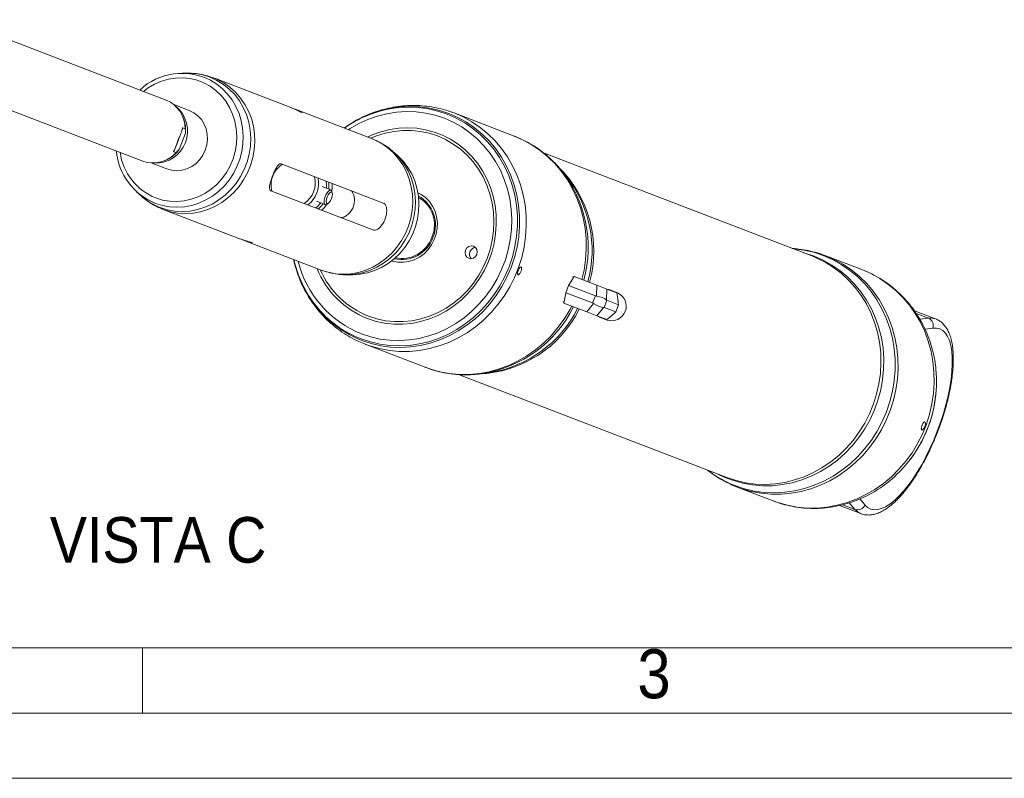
# Model space of a CAD drawing. Header units: millimetres. Extents: x 50 to 4155, y 50 to 2920.
# Tile 3 of 12: x 853 to 1231, y 50 to 341. Entities that reach past the tile are written whole.
import ezdxf

# ---------------------------------------------------------------- set-up
doc = ezdxf.new("R2010")
doc.units = ezdxf.units.MM
doc.header["$LTSCALE"] = 5
doc.linetypes.add('SLD-Solido', pattern=[0])
doc.styles.add('SLDTEXTSTYLE1', font='GOTHIC.TTF', dxfattribs={"width": 0.913})

msp = doc.modelspace()

# ---------------------------------------------------------------- linework, layer by layer
at = {"color": 7, "linetype": 'SLD-Solido', "lineweight": 15}
for p, q in [((909.081, 310.024), (828.663, 340.894)), ((819.703, 317.555), (900.122, 286.685)), ((917.337, 320.375), (915.194, 320.361)), ((956.266, 307.444), (927.314, 318.557)), ((917.935, 306.09), (911.953, 308.387)), ((987.893, 295.303), (958.925, 306.423)), ((915.62, 303.302), (915.414, 303.792)), ((1042.531, 296.288), (1019.516, 305.122)), ((916.38, 299.081), (915.466, 299.432)), ((913.039, 292.752), (914.622, 296.874)), ((914.111, 291.17), (916.477, 297.331)), ((912.869, 289.934), (914.111, 291.17)), ((908.999, 287.079), (909.479, 287.306)), ((911.955, 290.284), (912.869, 289.934)), ((998.108, 288.534), (996.524, 289.977)), ((1156.739, 250.305), (1053.853, 289.8)), ((903.352, 285.981), (909.335, 283.684)), ((953.199, 285.591), (992.677, 270.437)), ((1062.174, 281.376), (1060.353, 283.544)), ((1060.353, 283.544), (1060.545, 283.314)), ((1062.431, 281.067), (1062.174, 281.376)), ((972.225, 275.61), (968.86, 276.902)), ((897.748, 274.913), (899.332, 273.469)), ((988.735, 260.167), (949.257, 275.322)), ((972.775, 274.559), (972.527, 275.248)), ((966.71, 271.3), (970.074, 270.009)), ((970.542, 270.075), (971.186, 270.421)), ((907.963, 268.144), (936.914, 257.03)), ((939.573, 256.009), (968.541, 244.89)), ((1175.996, 245.056), (1162.129, 250.379)), ((978.519, 243.072), (980.662, 243.085)), ((1063.412, 238.971), (1065.633, 242.432)), ((1065.451, 242.148), (1064.996, 242.303)), ((1074.349, 239.086), (1065.633, 242.432)), ((1063.412, 238.971), (1062.356, 236.22)), ((1073.726, 235.012), (1063.412, 238.971)), ((1074.157, 234.901), (1074.349, 239.086)), ((1074.349, 239.086), (1078.179, 237.616)), ((1062.356, 236.22), (1061.691, 232.162)), ((1072.67, 232.261), (1062.356, 236.22)), ((1072.67, 232.261), (1073.726, 235.012)), ((1078.179, 237.616), (1077.987, 233.431)), ((1078.179, 237.616), (1082.026, 236.139)), ((1082.263, 236.108), (1079.279, 237.254)), ((1082.026, 236.139), (1082.326, 233.81)), ((1061.304, 232.684), (1061.746, 232.495)), ((1070.407, 228.817), (1061.691, 232.162)), ((1070.407, 228.817), (1073.064, 232.055)), ((1076.894, 230.585), (1074.237, 227.347)), ((1078.149, 233.315), (1077.092, 230.563)), ((1077.092, 230.563), (1081.553, 228.851)), ((1078.149, 233.315), (1082.609, 231.602)), ((1081.799, 229.49), (1082.364, 230.963)), ((1082.326, 233.81), (1082.524, 232.271)), ((1082.364, 230.963), (1082.609, 231.602)), ((1082.524, 232.271), (1082.609, 231.602)), ((1074.237, 227.347), (1070.407, 228.817)), ((1074.237, 227.347), (1078.084, 225.87)), ((1075.296, 226.879), (1078.281, 225.734)), ((1078.084, 225.87), (1079.865, 227.4)), ((1079.865, 227.4), (1081.042, 228.411)), ((1081.042, 228.411), (1081.553, 228.851)), ((1081.553, 228.851), (1081.799, 229.49)), ((1204.259, 226.173), (1196.11, 229.301)), ((985.471, 216.432), (1008.486, 207.598)), ((1021.264, 204.835), (1124.128, 165.349)), ((1030.258, 205.143), (1033.061, 205.536)), ((1033.061, 205.536), (1033.515, 205.602)), ((1204.493, 198.948), (1204.502, 199.093)), ((1193.891, 171.448), (1193.981, 171.562)), ((1128.084, 161.688), (1141.951, 156.365)), ((1167.422, 154.621), (1175.59, 151.486)), ((1175.59, 151.486), (1175.527, 151.511)), ((100, 100), (4105, 100))]:
    msp.add_line(p, q, dxfattribs=at)
at = {"color": 8, "linetype": 'SLD-Solido', "lineweight": 15}
for p, q in [((915.182, 298.69), (915.466, 299.432)), ((911.955, 290.284), (912.24, 291.026)), ((1196.819, 228.262), (1201.483, 226.472)), ((1198.197, 226.06), (1201.483, 226.472)), ((1203.231, 222.645), (1200.202, 222.265)), ((1168.686, 154.903), (1173.326, 153.122)), ((1173.326, 153.122), (1171.152, 155.636)), ((1175.179, 157.117), (1177.186, 154.796))]:
    msp.add_line(p, q, dxfattribs=at)
at = {"color": 7, "linetype": 'SLD-Solido', "lineweight": 0}
for p, q in [((900, 75), (900, 100)), ((75, 75), (4130, 75)), ((50, 50), (4155, 50))]:
    msp.add_line(p, q, dxfattribs=at)
at = {"color": 8, "linetype": 'SLD-Solido', "lineweight": 15, "flags": 128}
for points in [[(900.33, 313.384), (902.159, 314.739), (904.632, 316.186), (907.241, 317.311), (909.947, 318.096), (912.708, 318.529), (915.484, 318.603), (918.232, 318.318), (920.91, 317.678), (923.478, 316.692), (925.897, 315.376), (928.13, 313.749), (930.143, 311.836), (931.905, 309.666), (933.391, 307.273), (934.578, 304.691), (935.447, 301.961), (935.985, 299.124), (936.184, 296.222), (936.042, 293.3), (935.56, 290.403), (934.745, 287.573), (933.611, 284.854), (932.174, 282.287), (930.456, 279.911), (928.482, 277.763), (926.284, 275.873), (923.894, 274.272), (921.348, 272.984), (918.686, 272.027), (915.947, 271.418), (913.173, 271.163), (910.406, 271.269), (907.687, 271.732), (905.059, 272.547), (905.059, 272.547)], [(926.063, 317.684), (928.461, 316.204), (930.667, 314.431), (932.651, 312.391), (934.386, 310.111), (935.847, 307.623), (937.017, 304.959), (937.878, 302.156), (938.419, 299.252), (938.632, 296.285), (938.516, 293.297), (938.071, 290.327), (937.303, 287.416), (936.223, 284.602), (934.846, 281.925), (933.189, 279.42), (931.276, 277.122), (929.132, 275.06), (926.787, 273.264), (924.272, 271.757), (921.62, 270.56), (918.869, 269.688), (916.054, 269.155), (913.215, 268.966), (910.389, 269.125), (907.615, 269.63), (904.931, 270.472)], [(917.337, 320.375), (917.362, 320.375), (920.279, 320.211), (923.142, 319.69), (925.912, 318.82), (928.554, 317.613), (931.029, 316.084), (933.306, 314.254), (935.354, 312.149), (937.144, 309.796), (938.653, 307.228), (939.859, 304.479), (940.748, 301.586), (941.306, 298.588), (941.527, 295.526), (941.407, 292.442), (940.947, 289.377), (940.155, 286.373), (939.04, 283.469), (937.619, 280.706), (935.909, 278.121), (933.935, 275.749), (931.722, 273.621), (929.302, 271.767), (926.706, 270.212), (923.969, 268.976), (921.129, 268.077), (918.225, 267.526), (915.294, 267.332), (912.378, 267.496), (909.515, 268.016), (906.744, 268.886), (906.744, 268.886)], [(927.327, 318.552), (928.642, 318), (931.185, 316.647), (933.552, 314.991), (935.712, 313.052), (937.635, 310.857), (939.298, 308.433), (940.679, 305.813), (941.759, 303.03), (942.525, 300.121), (942.967, 297.124), (943.078, 294.078), (942.858, 291.022), (942.308, 287.996), (941.438, 285.041), (940.257, 282.193), (938.781, 279.491), (937.029, 276.97), (935.025, 274.662), (932.794, 272.598), (930.365, 270.804), (927.771, 269.305), (925.044, 268.119), (922.221, 267.261), (919.338, 266.744), (916.433, 266.574), (913.544, 266.753), (910.708, 267.278), (907.963, 268.144)], [(984.079, 217.936), (987.682, 216.743), (991.385, 215.89), (995.159, 215.383), (998.976, 215.227), (1002.807, 215.423), (1006.622, 215.969), (1010.393, 216.861), (1014.09, 218.092), (1017.686, 219.653), (1021.154, 221.533), (1024.466, 223.715), (1027.599, 226.185), (1030.527, 228.924), (1033.228, 231.909), (1035.683, 235.119), (1037.872, 238.53), (1039.779, 242.115), (1041.389, 245.847), (1042.689, 249.698), (1043.671, 253.638), (1044.327, 257.637), (1044.651, 261.665), (1044.641, 265.692), (1044.297, 269.686), (1043.622, 273.617), (1042.621, 277.456), (1041.301, 281.173), (1039.673, 284.739), (1037.749, 288.128), (1035.544, 291.314), (1033.074, 294.273), (1030.359, 296.982), (1027.418, 299.42), (1024.274, 301.569), (1020.952, 303.413), (1017.476, 304.937), (1013.873, 306.13), (1010.17, 306.983), (1006.396, 307.489), (1002.579, 307.645), (998.748, 307.449), (994.933, 306.903), (991.162, 306.011), (987.465, 304.78), (983.868, 303.219), (980.401, 301.34), (977.355, 299.348)], [(995.524, 306.799), (998.366, 307.173), (1002.161, 307.366), (1005.942, 307.212), (1009.681, 306.71), (1013.349, 305.865), (1016.918, 304.683), (1020.362, 303.173), (1023.653, 301.347), (1026.767, 299.218), (1029.681, 296.803), (1032.371, 294.119), (1034.818, 291.188), (1037.002, 288.032), (1038.908, 284.675), (1040.521, 281.142), (1041.828, 277.46), (1042.82, 273.657), (1043.488, 269.763), (1043.829, 265.806), (1043.839, 261.817), (1043.518, 257.827), (1042.869, 253.865), (1041.896, 249.962), (1040.607, 246.147), (1039.013, 242.45), (1037.124, 238.898), (1034.955, 235.52), (1032.523, 232.34), (1029.847, 229.382), (1026.946, 226.669), (1023.844, 224.223), (1020.562, 222.06), (1017.127, 220.199), (1013.565, 218.652), (1009.902, 217.432), (1006.166, 216.549), (1002.387, 216.008), (998.592, 215.814), (994.811, 215.968), (991.072, 216.47), (987.404, 217.315), (983.834, 218.497), (983.834, 218.497)], [(984.068, 220.421), (987.591, 219.259), (991.214, 218.44), (994.907, 217.969), (998.64, 217.851), (1002.384, 218.087), (1006.108, 218.674), (1009.783, 219.608), (1013.378, 220.881), (1016.865, 222.484), (1020.215, 224.403), (1023.403, 226.622), (1026.401, 229.125), (1029.187, 231.89), (1031.737, 234.895), (1034.03, 238.117), (1036.05, 241.53), (1037.778, 245.105), (1039.202, 248.814), (1040.31, 252.628), (1041.093, 256.515), (1041.544, 260.444), (1041.66, 264.384), (1041.44, 268.303), (1040.887, 272.169), (1040.003, 275.951), (1038.797, 279.619), (1037.278, 283.143), (1035.458, 286.495), (1033.353, 289.648), (1030.978, 292.576), (1028.353, 295.256), (1025.5, 297.667), (1022.441, 299.788), (1019.2, 301.604), (1015.804, 303.098), (1012.281, 304.259), (1008.658, 305.079), (1004.965, 305.549), (1001.232, 305.667), (997.488, 305.432), (993.764, 304.845), (990.09, 303.911), (986.494, 302.637), (983.007, 301.035), (979.657, 299.116), (979.024, 298.708)], [(1019.516, 305.122), (1023.012, 303.592), (1026.356, 301.745), (1029.524, 299.594), (1032.491, 297.156), (1035.236, 294.449), (1037.739, 291.492), (1039.98, 288.308), (1041.945, 284.921), (1043.617, 281.354), (1044.984, 277.635), (1046.037, 273.791), (1046.768, 269.851), (1047.171, 265.844), (1047.243, 261.799), (1046.984, 257.747), (1046.396, 253.717), (1045.482, 249.739), (1044.25, 245.843), (1042.709, 242.058), (1040.87, 238.411), (1038.748, 234.93), (1036.356, 231.64), (1033.714, 228.566), (1030.841, 225.731), (1027.758, 223.154), (1024.488, 220.857), (1021.055, 218.855), (1017.485, 217.163), (1013.804, 215.795), (1010.039, 214.759), (1006.218, 214.064), (1002.369, 213.715), (998.522, 213.714), (994.704, 214.062), (990.943, 214.755), (987.268, 215.79), (985.58, 216.391)], [(987.893, 295.303), (989.221, 294.746), (991.764, 293.393), (994.131, 291.737), (996.291, 289.798), (998.214, 287.603), (999.877, 285.179), (1001.258, 282.559), (1002.338, 279.776), (1003.104, 276.867), (1003.546, 273.87), (1003.657, 270.824), (1003.436, 267.768), (1002.887, 264.742), (1002.016, 261.786), (1000.835, 258.939), (999.36, 256.237), (997.608, 253.716), (995.604, 251.408), (993.373, 249.344), (990.944, 247.55), (988.35, 246.051), (985.623, 244.865), (982.8, 244.007), (979.917, 243.49), (977.012, 243.32), (974.123, 243.499), (971.287, 244.024), (968.541, 244.89), (968.541, 244.89)], [(1068.601, 241.293), (1069.41, 244.882), (1069.999, 248.912), (1070.258, 252.965), (1070.186, 257.009), (1069.783, 261.017), (1069.052, 264.957), (1067.999, 268.8), (1066.631, 272.519), (1064.959, 276.086), (1062.995, 279.474), (1060.753, 282.658), (1058.251, 285.614), (1055.506, 288.322), (1052.538, 290.76), (1049.371, 292.91), (1046.027, 294.758), (1042.531, 296.288)], [(996.54, 289.963), (998.553, 287.889), (1000.343, 285.536), (1001.852, 282.968), (1003.059, 280.219), (1003.947, 277.326), (1004.505, 274.328), (1004.726, 271.267), (1004.606, 268.182), (1004.146, 265.117), (1003.354, 262.113), (1002.239, 259.209), (1000.818, 256.446), (999.108, 253.861), (997.134, 251.489), (994.921, 249.361), (992.501, 247.507), (989.905, 245.952), (987.168, 244.716), (984.329, 243.817), (981.424, 243.266), (978.529, 243.072)], [(1127.294, 162.236), (1130.95, 161.025), (1134.706, 160.16), (1138.535, 159.646), (1142.407, 159.488), (1146.294, 159.687), (1150.164, 160.241), (1153.99, 161.145), (1157.741, 162.395), (1161.39, 163.978), (1164.908, 165.885), (1168.268, 168.099), (1171.446, 170.605), (1174.416, 173.383), (1177.157, 176.412), (1179.648, 179.669), (1181.868, 183.129), (1183.803, 186.766), (1185.436, 190.552), (1186.756, 194.459), (1187.752, 198.456), (1188.417, 202.514), (1188.745, 206.6), (1188.735, 210.685), (1188.387, 214.737), (1187.702, 218.726), (1186.686, 222.62), (1185.348, 226.391), (1183.696, 230.009), (1181.744, 233.448), (1179.507, 236.68), (1177.001, 239.682), (1174.246, 242.43), (1171.262, 244.903), (1168.073, 247.084), (1164.702, 248.954), (1161.176, 250.5), (1157.52, 251.711), (1153.764, 252.576), (1149.935, 253.09), (1149.365, 253.136)], [(1157.692, 250.183), (1161.151, 248.664), (1164.454, 246.823), (1167.575, 244.674), (1170.492, 242.233), (1173.179, 239.521), (1175.618, 236.559), (1177.787, 233.368), (1179.672, 229.976), (1181.256, 226.407), (1182.527, 222.69), (1183.476, 218.854), (1184.094, 214.93), (1184.378, 210.947), (1184.325, 206.937), (1183.935, 202.932), (1183.211, 198.962), (1182.159, 195.059), (1180.788, 191.253), (1179.107, 187.575), (1177.131, 184.052), (1174.875, 180.713), (1172.355, 177.583), (1169.593, 174.687), (1166.609, 172.048), (1163.427, 169.687), (1160.072, 167.621), (1156.57, 165.868), (1152.949, 164.44), (1149.237, 163.349), (1145.462, 162.604), (1141.655, 162.21), (1137.845, 162.17), (1134.063, 162.485), (1130.337, 163.153), (1126.697, 164.167), (1123.171, 165.521), (1121.025, 166.54)], [(1124.128, 165.349), (1127.696, 164.17), (1131.365, 163.333), (1135.104, 162.843), (1138.885, 162.706), (1142.678, 162.922), (1146.454, 163.49), (1150.182, 164.404), (1153.834, 165.658), (1157.382, 167.242), (1160.796, 169.144), (1164.052, 171.349), (1167.122, 173.839), (1169.984, 176.595), (1172.614, 179.596), (1174.992, 182.817), (1177.1, 186.235), (1178.921, 189.821), (1180.441, 193.548), (1181.648, 197.387), (1182.532, 201.308), (1183.086, 205.279), (1183.307, 209.271), (1183.193, 213.251), (1182.743, 217.189), (1181.963, 221.054), (1180.857, 224.815), (1179.435, 228.443), (1177.708, 231.91), (1175.689, 235.188), (1173.394, 238.252), (1170.842, 241.078), (1168.051, 243.644), (1165.044, 245.929), (1161.844, 247.917), (1158.477, 249.59), (1156.739, 250.305)], [(1162.129, 250.379), (1165.625, 248.848), (1168.969, 247.001), (1172.136, 244.85), (1175.103, 242.412), (1177.848, 239.705), (1180.351, 236.749), (1182.593, 233.564), (1184.557, 230.177), (1186.229, 226.61), (1187.597, 222.891), (1188.65, 219.047), (1189.381, 215.107), (1189.784, 211.1), (1189.856, 207.055), (1189.597, 203.003), (1189.008, 198.973), (1188.095, 194.995), (1186.863, 191.099), (1185.322, 187.314), (1183.483, 183.667), (1181.36, 180.186), (1178.969, 176.896), (1176.327, 173.822), (1173.454, 170.987), (1170.371, 168.411), (1167.101, 166.113), (1163.668, 164.111), (1160.098, 162.419), (1156.416, 161.051), (1152.651, 160.015), (1148.83, 159.32), (1144.982, 158.971), (1141.134, 158.97), (1137.316, 159.318), (1133.556, 160.011), (1129.881, 161.046), (1128.193, 161.647)], [(1153.637, 251.496), (1154.106, 251.368), (1157.692, 250.183)], [(1141.951, 156.365), (1143.748, 155.723), (1147.423, 154.688), (1151.183, 153.995), (1155.001, 153.647), (1158.849, 153.648), (1162.697, 153.997), (1166.518, 154.692), (1170.283, 155.728), (1173.965, 157.096), (1177.535, 158.788), (1180.968, 160.79), (1184.238, 163.088), (1187.321, 165.664), (1190.194, 168.499), (1192.836, 171.573), (1195.227, 174.863), (1197.35, 178.344), (1199.189, 181.991), (1200.73, 185.776), (1201.962, 189.672), (1202.875, 193.65), (1203.464, 197.68), (1203.723, 201.732), (1203.651, 205.777), (1203.248, 209.784), (1202.517, 213.724), (1201.464, 217.568), (1200.096, 221.287), (1198.424, 224.854), (1196.46, 228.241), (1194.218, 231.425), (1191.715, 234.382), (1188.97, 237.089), (1186.003, 239.527), (1182.836, 241.678), (1179.492, 243.525), (1175.996, 245.056), (1175.996, 245.056)], [(1008.486, 207.598), (1010.283, 206.955), (1013.958, 205.921), (1017.718, 205.227), (1021.537, 204.879), (1025.384, 204.88), (1029.233, 205.229), (1033.053, 205.924), (1036.818, 206.96), (1040.5, 208.329), (1044.07, 210.02), (1047.503, 212.022), (1050.773, 214.32), (1053.856, 216.896), (1056.729, 219.732), (1059.371, 222.806), (1061.762, 226.096), (1063.885, 229.577), (1064.659, 231.023)], [(1175.527, 151.511), (1174.393, 152.136), (1173.326, 153.122)]]:
    msp.add_lwpolyline(points, dxfattribs=at)
at = {"color": 7, "linetype": 'SLD-Solido', "lineweight": 15, "flags": 128}
for points in [[(917.935, 306.09), (919.686, 305.223), (921.253, 304.041), (922.589, 302.582), (923.652, 300.888), (924.411, 299.013), (924.843, 297.012), (924.934, 294.946), (924.682, 292.879), (924.094, 290.872), (923.188, 288.988), (921.992, 287.283), (920.542, 285.809), (918.883, 284.61), (917.063, 283.724), (915.14, 283.178), (913.171, 282.987), (911.216, 283.157), (909.335, 283.684)], [(957.582, 306.892), (958.528, 306.571), (959.664, 306.124), (960.544, 305.714), (961.089, 305.4), (961.243, 305.25), (960.992, 305.31), (960.378, 305.579), (959.466, 306.017), (958.337, 306.555), (957.105, 307.104), (956.266, 307.444), (956.266, 307.444)], [(986.318, 226.283), (989.578, 225.222), (992.935, 224.501), (996.357, 224.129), (999.813, 224.108), (1003.269, 224.438), (1006.695, 225.117), (1010.058, 226.138), (1013.326, 227.492), (1016.469, 229.166), (1019.457, 231.144), (1022.264, 233.407), (1024.861, 235.936), (1027.227, 238.705), (1029.337, 241.69), (1031.173, 244.862), (1032.717, 248.192), (1033.955, 251.649), (1034.876, 255.2), (1035.47, 258.812), (1035.733, 262.452), (1035.661, 266.085), (1035.256, 269.678), (1034.521, 273.197), (1033.463, 276.609), (1032.092, 279.883), (1030.421, 282.987), (1028.465, 285.893), (1026.243, 288.574), (1023.775, 291.004), (1021.084, 293.162), (1018.197, 295.026), (1015.138, 296.58), (1011.938, 297.808), (1008.626, 298.7), (1005.232, 299.247), (1001.789, 299.444), (998.329, 299.289), (994.884, 298.784), (991.486, 297.933), (988.167, 296.744), (986.307, 295.912)], [(987.563, 295.43), (989.728, 296.314), (993.045, 297.358), (996.428, 298.058), (999.846, 298.409), (1003.264, 298.408), (1006.65, 298.053), (1009.971, 297.349), (1013.196, 296.302), (1016.293, 294.922), (1019.232, 293.223), (1021.986, 291.221), (1024.527, 288.935), (1026.832, 286.388), (1028.877, 283.603), (1030.644, 280.608), (1032.115, 277.431), (1033.276, 274.104), (1034.116, 270.657), (1034.627, 267.125), (1034.804, 263.541), (1034.645, 259.94), (1034.151, 256.357), (1033.329, 252.826), (1032.184, 249.38), (1030.729, 246.054), (1028.978, 242.879), (1026.947, 239.886), (1024.655, 237.104), (1022.126, 234.559), (1019.383, 232.276), (1016.452, 230.277), (1013.363, 228.581), (1010.144, 227.204), (1006.827, 226.161), (1003.444, 225.46), (1000.027, 225.109), (996.609, 225.111), (993.223, 225.465), (989.901, 226.17), (986.676, 227.217), (986.676, 227.217)], [(998.108, 288.534), (1000.073, 286.51), (1001.808, 284.23), (1003.27, 281.742), (1004.439, 279.078), (1005.3, 276.275), (1005.841, 273.371), (1006.055, 270.404), (1005.938, 267.416), (1005.493, 264.446), (1004.725, 261.535), (1003.645, 258.721), (1002.268, 256.044), (1000.611, 253.539), (998.698, 251.241), (996.555, 249.179), (994.209, 247.383), (991.694, 245.876), (989.042, 244.679), (986.291, 243.807), (983.477, 243.274), (980.662, 243.085)], [(970.393, 278.991), (970.56, 277.485), (970.533, 276.26)], [(972.744, 278.088), (972.777, 276.581), (972.616, 275.003)], [(970.542, 270.075), (970.482, 270.046), (970.074, 270.009), (969.796, 270.309), (969.681, 270.912), (969.743, 271.743), (969.974, 272.702), (970.348, 273.675), (970.818, 274.543), (971.328, 275.202), (971.816, 275.573), (972.225, 275.61), (972.225, 275.61)], [(972.533, 274.849), (972.774, 274.561), (972.848, 273.975), (972.743, 273.181), (972.475, 272.3), (972.085, 271.466), (971.632, 270.806), (971.185, 270.421), (970.812, 270.368), (970.571, 270.657), (970.496, 271.242), (970.601, 272.036), (970.869, 272.917), (971.26, 273.751), (971.713, 274.411), (972.16, 274.797), (972.533, 274.849)], [(972.225, 275.61), (972.503, 275.309), (972.527, 275.248)], [(995.649, 248.435), (995.917, 248.355), (997.985, 247.948), (1000.103, 247.899), (1002.217, 248.209), (1004.272, 248.87), (1006.215, 249.865), (1007.995, 251.168), (1009.566, 252.745), (1010.888, 254.556), (1011.926, 256.553), (1012.654, 258.685), (1013.052, 260.897), (1013.111, 263.131), (1012.828, 265.329), (1012.212, 267.435), (1011.277, 269.394), (1010.049, 271.156), (1008.559, 272.673), (1006.846, 273.909), (1005.666, 274.53)], [(969.292, 270.309), (968.41, 269.23), (967.475, 268.329)], [(970.771, 270.198), (969.835, 268.918), (968.802, 267.819)], [(1026.979, 254.056), (1026.077, 254.199), (1025.176, 253.964), (1024.413, 253.388), (1023.904, 252.559), (1023.727, 251.602), (1023.909, 250.663), (1024.422, 249.886), (1025.187, 249.388), (1026.089, 249.246), (1026.99, 249.48), (1027.753, 250.056), (1028.262, 250.886), (1028.439, 251.843), (1028.257, 252.781), (1027.745, 253.558), (1026.979, 254.056)], [(1177.186, 154.796), (1178.202, 153.863), (1179.356, 153.255), (1180.635, 152.977), (1182.029, 153.032), (1183.522, 153.419), (1185.102, 154.135), (1186.753, 155.173), (1188.459, 156.524), (1190.205, 158.173), (1191.972, 160.105), (1193.745, 162.303), (1195.506, 164.744), (1197.239, 167.406), (1198.928, 170.263), (1200.555, 173.288), (1202.105, 176.452), (1203.564, 179.724), (1204.918, 183.074), (1206.153, 186.469), (1207.259, 189.877), (1208.224, 193.266), (1209.038, 196.603), (1209.696, 199.855), (1210.189, 202.993), (1210.513, 205.986), (1210.666, 208.805), (1210.646, 211.424), (1210.453, 213.818), (1210.088, 215.963), (1209.556, 217.839), (1208.861, 219.428), (1208.01, 220.716), (1207.011, 221.689), (1205.875, 222.338), (1204.61, 222.658), (1203.231, 222.645)]]:
    msp.add_lwpolyline(points, dxfattribs=at)
at = {"color": 7, "linetype": 'SLD-Solido', "lineweight": 15}
for centre, radius, start, end in [((915.158, 296.513), 23.815, 62.74619, 133.00993), ((904.662, 299.171), 11.719, 359.56092, 67.84345), ((905.083, 298.17), 12.208, 267.75729, 50.24271), ((1002.896, 263.292), 44.127, 99.61735, 125.2615), ((904.456, 298.653), 12.093, 353.72422, 22.60682), ((904.293, 298.231), 12.093, 295.39318, 324.27578), ((913.93, 292.805), 24.078, 185.28383, 248.05306), ((904.132, 297.585), 11.614, 249.80472, 318.79091), ((958.795, 277.552), 9.478, 123.5311, 194.4689), ((956.794, 278.32), 9.483, 303.55214, 14.44786), ((956.991, 278.244), 10.564, 307.62611, 10.37389), ((960.078, 277.148), 11.432, 353.7842, 7.28569), ((999.782, 262.227), 12.617, 337.26682, 61.2467), ((999.79, 262.214), 12.189, 337.25032, 59.84905), ((960.163, 276.923), 10.335, 307.47764, 322.68373), ((999.486, 261.556), 12.652, 256.89684, 340.58964), ((999.5, 261.56), 12.225, 258.29652, 340.60412), ((1027.947, 251.007), 2.557, 94.48425, 223.51575), ((1001.101, 258.636), 44.117, 192.73685, 218.58118), ((998.871, 258.297), 34.387, 201.85013, 248.58907), ((998.831, 258.304), 33.379, 203.45809, 248.64561), ((1080.013, 231.02), 5.563, 251.85225, 66.14775), ((1077.542, 232.729), 4.847, 60.26298, 77.73702), ((1076.578, 232.339), 5.947, 331.37961, 346.62039), ((1076.859, 232.325), 5.665, 359.45301, 15.19651), ((1077.033, 231.404), 4.847, 240.26298, 257.73702), ((1076.796, 232.162), 5.665, 302.80349, 318.54699), ((1200.259, 223.601), 3.121, 342.16983, 66.92447), ((1155.106, 202.197), 49.489, 313.10753, 4.17446), ((1155.346, 202.103), 49.248, 321.67326, 356.32674), ((1174.338, 156.074), 3.121, 251.07553, 335.83017)]:
    msp.add_arc(centre, radius, start, end, dxfattribs=at)
at = {"color": 8, "linetype": 'SLD-Solido', "lineweight": 15}
for centre, radius, start, end in [((913.316, 293.109), 22.158, 187.9508, 248.12351), ((1028.089, 252.164), 45.054, 344.56453, 45.60168), ((1023.643, 253.657), 47.343, 344.53775, 38.78791), ((1026.749, 252.487), 45.716, 344.7084, 38.69402), ((915.199, 290.848), 23.533, 227.6026, 248.94475), ((999.76, 257.593), 42.645, 191.71447, 248.4255), ((998.937, 258.047), 40.458, 193.94903, 248.43733), ((998.567, 256.646), 40.895, 218.61584, 248.88406), ((1022.987, 251.908), 47.329, 278.94606, 333.46662), ((1027.266, 250.077), 45.076, 272.19364, 333.41407), ((1025.989, 250.812), 45.832, 279.45177, 333.21944), ((1202.293, 220.966), 5.565, 69.14185, 98.37527), ((1142.162, 200.916), 41.439, 232.18332, 248.97461)]:
    msp.add_arc(centre, radius, start, end, dxfattribs=at)
at = {"color": 7, "linetype": 'SLD-Solido', "lineweight": 15}
for centre, major_axis, ratio, start_param, end_param in [((910.262, 296.182), (4.48, 11.67), 0.3128689, 4.9666633, 5.0868143), ((910.262, 296.182), (4.48, 11.67), 0.3128689, 4.3379637, 4.4581147), ((1077.229, 240.471), (3.925, 5.225), 0.5089766, 3.2857085, 3.4120486), ((1074.601, 233.624), (3.631, -0.759), 0.318125, 0.4414614, 1.7595775), ((1071.621, 225.861), (0.579, 6.51), 0.5089766, 6.0127293, 6.1390694), ((1074.249, 232.707), (3.206, -1.865), 0.318125, 4.5236078, 5.8417239), ((1071.621, 225.861), (5.559, 4.642), 0.1591062, 0.0884466, 0.2147867), ((1077.229, 240.471), (-1.025, 7.169), 0.1591062, 2.9268059, 3.0531461)]:
    msp.add_ellipse(centre, major_axis=major_axis, ratio=ratio, start_param=start_param, end_param=end_param, dxfattribs=at)
for points, knots in [([(927.321, 318.534), (926.526, 318.824), (924.812, 319.45), (922.07, 320.032), (919.504, 320.364), (917.902, 320.346), (917.274, 320.339)], [0, 0, 0, 0, 0.246818, 0.5323093, 0.8168112, 1, 1, 1, 1]), ([(1019.516, 305.122), (1018.763, 305.397), (1016.852, 306.095), (1013.693, 306.951), (1010.051, 307.629), (1006.359, 307.992), (1002.643, 308.043), (998.926, 307.78), (995.233, 307.205), (991.587, 306.323), (988.014, 305.136), (984.532, 303.66), (981.182, 301.876), (978.787, 300.427), (977.569, 299.5), (977.365, 299.344)], [0, 0, 0, 0, 0.0546484, 0.138695, 0.2227366, 0.3067931, 0.3908963, 0.4750762, 0.5593581, 0.6437634, 0.7283086, 0.8130046, 0.8978569, 0.9828665, 1, 1, 1, 1]), ([(915.466, 299.432), (915.462, 299.433), (915.442, 299.439), (915.403, 299.419), (915.348, 299.326), (915.317, 299.212), (915.299, 299.145)], [0, 0, 0, 0, 0.0653302, 0.2768482, 0.5749451, 1, 1, 1, 1]), ([(916.477, 297.331), (916.475, 297.605), (916.47, 298.225), (916.413, 298.774), (916.38, 299.081)], [0, 0, 0, 0, 0.4417488, 1, 1, 1, 1]), ([(913.644, 294.884), (913.643, 294.877), (913.438, 293.831), (913.052, 292.857), (912.669, 291.89)], [0, 0, 0, 0, 0.0063757, 1, 1, 1, 1]), ([(914.923, 297.761), (914.672, 297.053), (914.325, 296.073), (913.802, 295.147), (913.648, 294.889), (913.644, 294.884)], [0, 0, 0, 0, 0.7181944, 0.9936328, 1, 1, 1, 1]), ([(996.52, 289.935), (996.299, 290.149), (995.37, 291.054), (993.517, 292.409), (990.984, 293.934), (989.09, 294.883), (988.028, 295.237), (987.9, 295.28)], [0, 0, 0, 0, 0.0904386, 0.3810506, 0.670989, 0.9601223, 1, 1, 1, 1]), ([(1060.543, 283.299), (1059.793, 284.172), (1058.228, 285.993), (1055.571, 288.488), (1052.661, 290.822), (1049.566, 292.89), (1046.372, 294.65), (1043.994, 295.719), (1042.718, 296.215), (1042.531, 296.288)], [0, 0, 0, 0, 0.1531625, 0.3194678, 0.4854661, 0.6511871, 0.816673, 0.973159, 1, 1, 1, 1]), ([(912.022, 290.609), (912.005, 290.576), (911.965, 290.499), (911.924, 290.392), (911.917, 290.311), (911.945, 290.292), (911.955, 290.284)], [0, 0, 0, 0, 0.2276684, 0.5239752, 0.8230527, 1, 1, 1, 1]), ([(949.257, 275.322), (949.084, 275.452), (948.74, 275.711), (948.68, 276.726), (948.924, 278.104), (949.426, 279.771), (950.079, 281.524), (950.798, 283.164), (951.537, 284.519), (952.27, 285.42), (952.83, 285.688), (953.12, 285.612), (953.199, 285.591)], [0, 0, 0, 0, 0.1058433, 0.2116347, 0.3188153, 0.4269464, 0.5335905, 0.6386734, 0.7444569, 0.8521456, 0.9600599, 1, 1, 1, 1]), ([(899.277, 273.56), (899.449, 273.389), (900.325, 272.523), (902.117, 271.198), (904.579, 269.654), (906.567, 268.695), (907.697, 268.249), (907.963, 268.144)], [0, 0, 0, 0, 0.0705579, 0.3586861, 0.6461619, 0.9167296, 1, 1, 1, 1]), ([(975.963, 265.07), (976.202, 265.038), (976.68, 264.972), (977.83, 265.444), (979.085, 266.353), (980.246, 267.738), (981.034, 269.423), (981.366, 271.156), (981.296, 272.805), (980.889, 274.227), (980.358, 275.083), (980.023, 275.273), (979.905, 275.34)], [0, 0, 0, 0, 0.1006657, 0.2010933, 0.3073706, 0.4183411, 0.5233251, 0.6217699, 0.7217801, 0.8290389, 0.93992, 1, 1, 1, 1]), ([(992.677, 270.437), (992.801, 270.364), (993.12, 270.176), (993.513, 269.365), (993.728, 267.999), (993.618, 266.304), (993.14, 264.51), (992.341, 262.843), (991.325, 261.466), (990.242, 260.51), (989.32, 260.069), (988.911, 260.138), (988.735, 260.167)], [0, 0, 0, 0, 0.0664055, 0.1713358, 0.2776982, 0.3857429, 0.4931306, 0.5985866, 0.7038018, 0.8107841, 0.9189173, 1, 1, 1, 1]), ([(936.914, 257.03), (937.32, 256.881), (938.134, 256.583), (939.433, 256.184), (940.603, 255.847), (941.513, 255.579), (942.042, 255.389), (942.134, 255.294), (941.791, 255.319), (941.055, 255.494), (940.02, 255.832), (939.044, 256.209), (938.469, 256.467), (938.301, 256.543)], [0, 0, 0, 0, 0.0957027, 0.1913803, 0.2877068, 0.3844853, 0.4805523, 0.5758465, 0.6715177, 0.7681187, 0.8647638, 0.9605066, 1, 1, 1, 1]), ([(1162.129, 250.379), (1161.376, 250.654), (1159.465, 251.352), (1156.305, 252.202), (1152.772, 252.882), (1150.416, 253.073), (1149.292, 253.164)], [0, 0, 0, 0, 0.182512, 0.4632066, 0.7438843, 1, 1, 1, 1]), ([(957.994, 248.938), (958.007, 248.871), (958.246, 247.541), (958.994, 245.016), (960.254, 241.402), (961.833, 237.928), (963.677, 234.608), (965.784, 231.466), (968.137, 228.524), (970.719, 225.801), (973.512, 223.316), (976.496, 221.081), (979.654, 219.123), (982.688, 217.544), (984.717, 216.756), (985.595, 216.416)], [0, 0, 0, 0, 0.00452059, 0.08994361, 0.17524717, 0.26041336, 0.34542787, 0.4302795, 0.51496284, 0.59947736, 0.68382932, 0.76803007, 0.85209766, 0.93605553, 1, 1, 1, 1]), ([(1044.146, 244.789), (1044.216, 244.954), (1044.356, 245.286), (1044.612, 245.701), (1044.87, 245.991), (1045.108, 246.123), (1045.301, 246.08), (1045.426, 245.868), (1045.469, 245.51), (1045.421, 245.048), (1045.286, 244.535), (1045.078, 244.03), (1044.82, 243.589), (1044.543, 243.261), (1044.282, 243.083), (1044.067, 243.072), (1043.925, 243.231), (1043.869, 243.542), (1043.905, 243.969), (1044.009, 244.407), (1044.108, 244.682), (1044.146, 244.789)], [0, 0, 0, 0, 0.0536683, 0.107337, 0.1610246, 0.2147176, 0.268399, 0.3220537, 0.3757205, 0.4294153, 0.4831108, 0.5367798, 0.5904367, 0.6441087, 0.6978105, 0.7514974, 0.8051589, 0.8588157, 0.9125106, 0.9662058, 1, 1, 1, 1]), ([(968.541, 244.89), (969.42, 244.581), (971.222, 243.948), (974.051, 243.371), (976.513, 243.072), (978.008, 243.101), (978.528, 243.111)], [0, 0, 0, 0, 0.2735347, 0.5607954, 0.8470653, 1, 1, 1, 1]), ([(1204.426, 205.839), (1204.393, 206.394), (1204.284, 208.238), (1203.774, 211.329), (1202.909, 215.079), (1201.729, 218.73), (1200.265, 222.259), (1198.521, 225.64), (1196.512, 228.852), (1194.251, 231.872), (1191.754, 234.681), (1189.039, 237.258), (1186.124, 239.589), (1183.031, 241.658), (1179.837, 243.418), (1177.458, 244.487), (1176.183, 244.983), (1175.996, 245.056)], [0, 0, 0, 0, 0.03214909, 0.10669849, 0.18116779, 0.25553921, 0.32979673, 0.40392631, 0.47791732, 0.55176285, 0.62546099, 0.69901444, 0.77243209, 0.84572712, 0.91891819, 0.98812876, 1, 1, 1, 1]), ([(1175.507, 151.55), (1175.616, 151.497), (1176.194, 151.215), (1177.357, 151.001), (1178.936, 150.922), (1180.565, 151.157), (1182.244, 151.674), (1183.99, 152.494), (1185.795, 153.627), (1187.639, 155.067), (1189.491, 156.788), (1191.33, 158.762), (1193.143, 160.962), (1194.922, 163.37), (1196.658, 165.966), (1198.342, 168.731), (1199.964, 171.644), (1201.513, 174.684), (1202.98, 177.827), (1204.354, 181.051), (1205.624, 184.33), (1206.782, 187.641), (1207.819, 190.956), (1208.725, 194.252), (1209.495, 197.504), (1210.12, 200.689), (1210.596, 203.784), (1210.916, 206.769), (1211.075, 209.624), (1211.067, 212.333), (1210.885, 214.882), (1210.519, 217.258), (1209.953, 219.444), (1209.201, 221.342), (1208.286, 222.932), (1207.252, 224.22), (1206.033, 225.258), (1205.024, 225.906), (1204.387, 226.102), (1204.272, 226.137)], [0, 0, 0, 0, 0.005594, 0.0297748, 0.0539269, 0.0787586, 0.1049026, 0.1326506, 0.1617727, 0.1916388, 0.2216115, 0.251388, 0.2809293, 0.3102615, 0.3394255, 0.3684597, 0.3973963, 0.426262, 0.4550777, 0.4838623, 0.5126318, 0.5414011, 0.5701808, 0.5989858, 0.6278325, 0.6567409, 0.6857331, 0.7148384, 0.7440923, 0.7735377, 0.8032254, 0.8331999, 0.8634646, 0.8938233, 0.9203693, 0.9453751, 0.969127, 0.9944449, 1, 1, 1, 1]), ([(1008.341, 207.69), (1008.701, 207.54), (1010.199, 206.915), (1012.949, 206.116), (1016.561, 205.308), (1020.24, 204.829), (1023.948, 204.666), (1027.329, 204.769), (1029.453, 205.063), (1030.346, 205.186)], [0, 0, 0, 0, 0.052296, 0.2177845, 0.3832174, 0.5486548, 0.7141611, 0.8797966, 1, 1, 1, 1]), ([(1199.05, 185.327), (1199.12, 185.492), (1199.259, 185.824), (1199.516, 186.239), (1199.774, 186.53), (1200.012, 186.661), (1200.205, 186.618), (1200.33, 186.406), (1200.372, 186.048), (1200.325, 185.586), (1200.19, 185.073), (1199.982, 184.568), (1199.724, 184.127), (1199.447, 183.8), (1199.186, 183.621), (1198.971, 183.61), (1198.829, 183.769), (1198.773, 184.08), (1198.809, 184.507), (1198.912, 184.945), (1199.012, 185.22), (1199.05, 185.327)], [0, 0, 0, 0, 0.0536675, 0.1073354, 0.1610221, 0.2147254, 0.2683941, 0.3220594, 0.3757253, 0.4294194, 0.483114, 0.5367822, 0.5904383, 0.6441175, 0.6978185, 0.7515046, 0.8051652, 0.8588212, 0.9125075, 0.9662063, 1, 1, 1, 1]), ([(1116.716, 168.194), (1117.515, 167.576), (1119.293, 166.199), (1122.27, 164.384), (1125.3, 162.8), (1127.33, 162.012), (1128.207, 161.672)], [0, 0, 0, 0, 0.2278352, 0.5076733, 0.7871462, 1, 1, 1, 1]), ([(1141.806, 156.458), (1142.166, 156.308), (1143.664, 155.683), (1146.414, 154.884), (1150.026, 154.076), (1153.704, 153.598), (1157.413, 153.427), (1161.133, 153.572), (1164.838, 154.028), (1168.504, 154.795), (1172.108, 155.866), (1175.626, 157.235), (1179.034, 158.896), (1182.316, 160.83), (1185.425, 163.051), (1187.618, 164.803), (1188.704, 165.877), (1188.879, 166.05)], [0, 0, 0, 0, 0.0232817, 0.0969558, 0.170605, 0.2442563, 0.3179383, 0.3916777, 0.4654984, 0.5394209, 0.613461, 0.68763, 0.761935, 0.8363777, 0.9109564, 0.9856658, 1, 1, 1, 1])]:
    msp.add_open_spline(points, degree=3, knots=knots, dxfattribs=at)

# ---------------------------------------------------------------- texts
at = {"color": 7, "linetype": 'SLD-Solido', "lineweight": 0, "insert": (905.974, 150.173), "char_height": 17.5, "attachment_point": 2, "style": 'SLDTEXTSTYLE1'}
msp.add_mtext('VISTA C', dxfattribs=at)
at = {"color": 7, "linetype": 'Continuous', "lineweight": 0, "insert": (1089.846, 99.474), "char_height": 18.81, "attachment_point": 1, "style": 'SLDTEXTSTYLE1'}
msp.add_mtext('3', dxfattribs=at)

doc.saveas('drawing.dxf')
